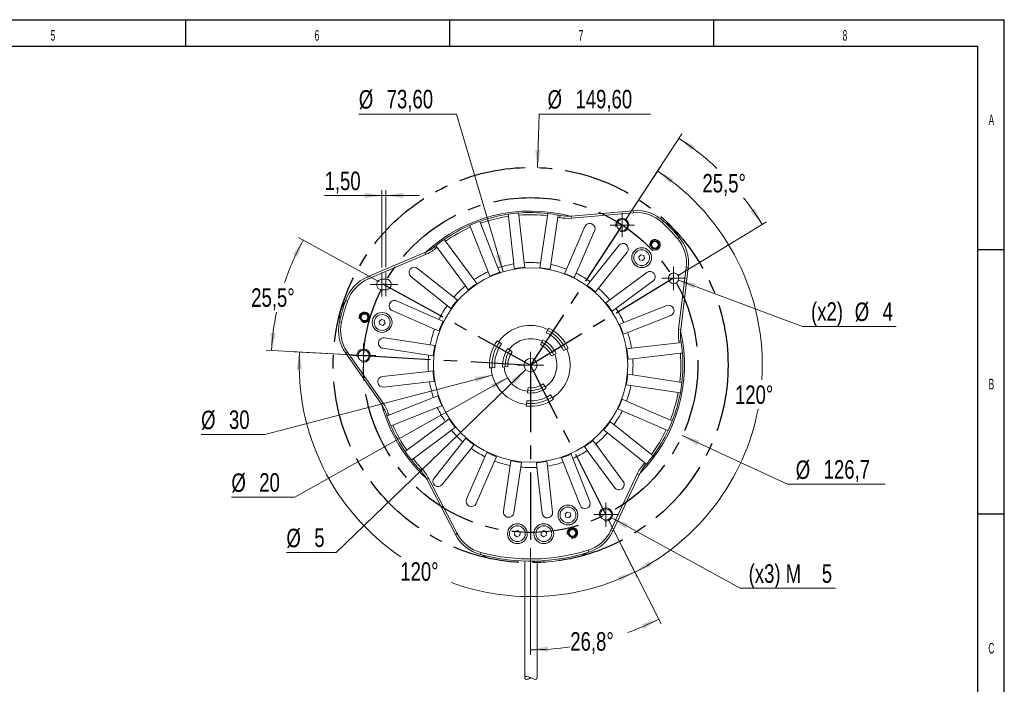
# Model space of a CAD drawing. Header units: millimetres. Extents: x 15 to 415, y 5 to 292.
# Tile 25 of 25: x 229 to 415, y 166 to 292. Entities that reach past the tile are written whole.
import ezdxf

# ---------------------------------------------------------------- set-up
doc = ezdxf.new("R2010")
doc.units = ezdxf.units.MM
doc.linetypes.add('CENTERX2', pattern=[20.32, 12.7, -2.54, 2.54, -2.54])
doc.layers.add('SLD-0', color=179, linetype='Continuous')
doc.styles.add('SLDTEXTSTYLE1', font='TXT', dxfattribs={"width": 0.75})
doc.styles.add('SLDTEXTSTYLE2', font='TXT', dxfattribs={"width": 0.589474})
doc.dimstyles.new('SLDDIMSTYLE0', dxfattribs={"dimtxt": 3.5, "dimasz": 3.302, "dimexe": 0, "dimexo": 0.0625, "dimgap": 0.875, "dimtad": 0, "dimtih": 1, "dimtoh": 1, "dimdec": 4, "dimlfac": 2, "dimzin": 12, "dimdsep": 46, "dimtxsty": 'SLDTEXTSTYLE1', "dimsah": 1, "dimcen": 0.09, "dimazin": 3, "dimtfac": 1, "dimtofl": 0, "dimtmove": 0, "dimatfit": 3, "dimfxl": 0, "dimfrac": 2, "dimtolj": 1, "dimtzin": 12, "dimarcsym": 0})
doc.dimstyles.new('SLDDIMSTYLE2', dxfattribs={"dimtxt": 3.5, "dimasz": 3.302, "dimexe": 0, "dimexo": 0.0625, "dimgap": 0.875, "dimtad": 0, "dimtih": 1, "dimtoh": 1, "dimlfac": 2, "dimrnd": 1e-09, "dimzin": 12, "dimdsep": 46, "dimtxsty": 'SLDTEXTSTYLE1', "dimsah": 1, "dimcen": 0, "dimadec": 0, "dimazin": 3, "dimtfac": 1, "dimtofl": 0, "dimtmove": 0, "dimatfit": 3, "dimfxl": 0, "dimfrac": 2, "dimtolj": 1, "dimtzin": 12, "dimarcsym": 0})
doc.dimstyles.new('SLDDIMSTYLE5', dxfattribs={"dimtxt": 3.5, "dimasz": 3.302, "dimexe": 0, "dimexo": 0.0625, "dimgap": 0.875, "dimtad": 1, "dimlfac": 2, "dimrnd": 1e-09, "dimzin": 12, "dimdsep": 46, "dimtxsty": 'SLDTEXTSTYLE1', "dimsah": 1, "dimcen": 0.09, "dimadec": 0, "dimazin": 3, "dimtfac": 1, "dimtmove": 0, "dimatfit": 0, "dimfxl": 0, "dimfrac": 2, "dimtolj": 1, "dimtzin": 12, "dimarcsym": 0})
doc.dimstyles.new('SLDDIMSTYLE6', dxfattribs={"dimtxt": 3.5, "dimasz": 3.302, "dimexe": 0, "dimexo": 0.0625, "dimgap": 0.875, "dimtad": 0, "dimtih": 1, "dimtoh": 1, "dimdec": 1, "dimlfac": 2, "dimrnd": 1e-09, "dimzin": 12, "dimdsep": 46, "dimtxsty": 'SLDTEXTSTYLE1', "dimsah": 1, "dimcen": 0, "dimadec": 0, "dimazin": 3, "dimtfac": 1, "dimtdec": 1, "dimtofl": 0, "dimtmove": 0, "dimatfit": 3, "dimfxl": 0, "dimfrac": 2, "dimtolj": 1, "dimtzin": 12, "dimarcsym": 0})
doc.dimstyles.new('SLDDIMSTYLE7', dxfattribs={"dimtxt": 3.5, "dimasz": 3.302, "dimexe": 0, "dimexo": 0.0625, "dimgap": 0.875, "dimtad": 0, "dimtih": 1, "dimtoh": 1, "dimdec": 4, "dimlfac": 2, "dimzin": 12, "dimdsep": 46, "dimtxsty": 'SLDTEXTSTYLE1', "dimsah": 1, "dimcen": 0.09, "dimadec": 1, "dimazin": 3, "dimtfac": 1, "dimtdec": 1, "dimtofl": 0, "dimtmove": 0, "dimatfit": 3, "dimfxl": 0, "dimfrac": 2, "dimtolj": 1, "dimtzin": 12, "dimarcsym": 0})
doc.dimstyles.new('SLDDIMSTYLE8', dxfattribs={"dimtxt": 3.5, "dimasz": 3.302, "dimexe": 0, "dimexo": 0.0625, "dimgap": 0.875, "dimtad": 0, "dimtih": 1, "dimtoh": 1, "dimdec": 4, "dimlfac": 2, "dimzin": 12, "dimdsep": 46, "dimtxsty": 'SLDTEXTSTYLE1', "dimsah": 1, "dimcen": 0.09, "dimadec": 1, "dimazin": 3, "dimtfac": 1, "dimtdec": 1, "dimtofl": 0, "dimtmove": 0, "dimatfit": 3, "dimfxl": 0, "dimfrac": 2, "dimtolj": 1, "dimtzin": 12, "dimarcsym": 0})
doc.dimstyles.new('SLDDIMSTYLE9', dxfattribs={"dimtxt": 3.5, "dimasz": 3.302, "dimexe": 0, "dimexo": 0.0625, "dimgap": 0.875, "dimtad": 0, "dimtih": 1, "dimtoh": 1, "dimlfac": 2, "dimrnd": 1e-09, "dimzin": 12, "dimdsep": 46, "dimtxsty": 'SLDTEXTSTYLE1', "dimsah": 1, "dimcen": 0, "dimadec": 0, "dimazin": 3, "dimtfac": 1, "dimtofl": 0, "dimtmove": 0, "dimatfit": 3, "dimfxl": 0, "dimfrac": 2, "dimtolj": 1, "dimtzin": 12, "dimarcsym": 0})

# ---------------------------------------------------------------- blocks, each defined once
blk = doc.blocks.new('_D_6')
at = {"color": 7, "linetype": 'Continuous', "lineweight": 0}
for p, q in [((326.65, 264.24), (327, 274.37)), ((327, 274.37), (348.09, 274.37))]:
    blk.add_line(p, q, dxfattribs=at)
blk.add_solid([(326.65, 264.24), (327.27, 267.53), (326.25, 267.56)], dxfattribs=at)
at = {"color": 7, "linetype": 'Continuous', "lineweight": 0, "char_height": 3.5, "attachment_point": 1, "style": 'SLDTEXTSTYLE1'}
for s, insert in [('%%c', (328.58, 278.89)), ('149,60', (333.86, 278.94))]:
    blk.add_mtext(s, dxfattribs=dict(at, insert=insert))
blk = doc.blocks.new('_D_7')
at = {"color": 7, "linetype": 'Continuous', "lineweight": 0}
for p, q in [((354.1, 213.53), (373.99, 204.3)), ((373.99, 204.3), (392.49, 204.3))]:
    blk.add_line(p, q, dxfattribs=at)
blk.add_solid([(354.1, 213.53), (356.88, 211.68), (357.31, 212.6)], dxfattribs=at)
at = {"color": 7, "linetype": 'Continuous', "lineweight": 0, "char_height": 3.5, "attachment_point": 1, "style": 'SLDTEXTSTYLE1'}
for s, insert in [('%%c', (375.58, 208.81)), ('126,7', (380.86, 208.87))]:
    blk.add_mtext(s, dxfattribs=dict(at, insert=insert))
blk = doc.blocks.new('_D_8')
at = {"color": 7, "linetype": 'Continuous', "lineweight": 0}
for p, q in [((297.21, 245.35), (297.21, 259.95)), ((297.96, 245.37), (297.96, 259.95)), ((297.21, 258.95), (286.34, 258.95)), ((297.21, 258.95), (297.96, 258.95)), ((297.96, 258.95), (304.31, 258.95))]:
    blk.add_line(p, q, dxfattribs=at)
for points in [[(297.21, 258.95), (293.91, 259.46), (293.91, 258.44)], [(297.96, 258.95), (301.27, 258.44), (301.27, 259.46)]]:
    blk.add_solid(points, dxfattribs=at)
at = {"color": 7, "linetype": 'Continuous', "lineweight": 0, "insert": (286.34, 263.46), "char_height": 3.5, "attachment_point": 1, "style": 'SLDTEXTSTYLE1'}
blk.add_mtext('1,50', dxfattribs=at)
blk = doc.blocks.new('_D_9')
at = {"color": 7, "linetype": 'Continuous', "lineweight": 0}
for p, q in [((296.71, 242.59), (281.41, 250.99)), ((292.73, 228.71), (275.3, 229.69))]:
    blk.add_line(p, q, dxfattribs=at)
for start, end in [(151.2348, 161.5385), (168.2528, 176.7652)]:
    blk.add_arc((325.36, 226.86), 49.14, start, end, dxfattribs=at)
for points in [[(282.28, 250.51), (280.34, 247.79), (281.25, 247.34)], [(276.3, 229.64), (277.1, 232.88), (276.09, 232.97)]]:
    blk.add_solid(points, dxfattribs=at)
at = {"color": 7, "linetype": 'Continuous', "lineweight": 0, "insert": (272.45, 241.38), "char_height": 3.5, "attachment_point": 1, "style": 'SLDTEXTSTYLE1'}
blk.add_mtext('25,5°', dxfattribs=at)
blk = doc.blocks.new('_D_10')
at = {"color": 7, "linetype": 'Continuous', "lineweight": 0}
for p, q in [((292.73, 228.71), (280.61, 229.39)), ((340.08, 197.69), (345.55, 186.84))]:
    blk.add_line(p, q, dxfattribs=at)
for start, end in [(176.7652, 235.8864), (249.9061, 296.7652)]:
    blk.add_arc((325.36, 226.86), 43.82, start, end, dxfattribs=at)
for points in [[(281.61, 229.34), (281.04, 226.05), (282.05, 226.03)], [(345.09, 187.74), (341.88, 186.82), (342.3, 185.9)]]:
    blk.add_solid(points, dxfattribs=at)
at = {"color": 7, "linetype": 'Continuous', "lineweight": 0, "insert": (300.68, 189.54), "char_height": 3.5, "attachment_point": 1, "style": 'SLDTEXTSTYLE1'}
blk.add_mtext('120°', dxfattribs=at)
blk = doc.blocks.new('_D_11')
at = {"color": 7, "linetype": 'Continuous', "lineweight": 0}
for p, q in [((343.27, 254.2), (349.96, 264.4)), ((340.08, 197.69), (345.57, 186.79))]:
    blk.add_line(p, q, dxfattribs=at)
for start, end in [(356.33, 56.7652), (296.7652, 349.01)]:
    blk.add_arc((325.36, 226.86), 43.88, start, end, dxfattribs=at)
for points in [[(349.41, 263.57), (351.81, 261.24), (352.39, 262.07)], [(345.12, 187.69), (348.26, 188.84), (347.76, 189.73)]]:
    blk.add_solid(points, dxfattribs=at)
at = {"color": 7, "linetype": 'Continuous', "lineweight": 0, "insert": (364.07, 223.01), "char_height": 3.5, "attachment_point": 1, "style": 'SLDTEXTSTYLE1'}
blk.add_mtext('120°', dxfattribs=at)
blk = doc.blocks.new('_D_12')
at = {"color": 7, "linetype": 'Continuous', "lineweight": 0}
for p, q in [((311.34, 274.37), (292.83, 274.37)), ((320.15, 244.51), (311.34, 274.37))]:
    blk.add_line(p, q, dxfattribs=at)
blk.add_solid([(320.15, 244.51), (319.7, 247.82), (318.73, 247.54)], dxfattribs=at)
at = {"color": 7, "linetype": 'Continuous', "lineweight": 0, "char_height": 3.5, "attachment_point": 1, "style": 'SLDTEXTSTYLE1'}
for s, insert in [('%%c', (292.83, 278.89)), ('73,60', (298.11, 278.94))]:
    blk.add_mtext(s, dxfattribs=dict(at, insert=insert))
blk = doc.blocks.new('_D_13')
at = {"color": 7, "linetype": 'Continuous', "lineweight": 0}
for p, q in [((340.08, 197.69), (350.07, 177.88)), ((325.36, 192.2), (325.36, 172))]:
    blk.add_line(p, q, dxfattribs=at)
for start, end in [(290.014, 296.7652), (270, 278.0222)]:
    blk.add_arc((325.36, 226.86), 53.87, start, end, dxfattribs=at)
for points in [[(349.62, 178.77), (346.41, 177.84), (346.84, 176.91)], [(325.36, 173), (328.68, 172.59), (328.64, 173.61)]]:
    blk.add_solid(points, dxfattribs=at)
at = {"color": 7, "linetype": 'Continuous', "lineweight": 0, "insert": (332.88, 176.32), "char_height": 3.5, "attachment_point": 1, "style": 'SLDTEXTSTYLE1'}
blk.add_mtext('26,8°', dxfattribs=at)
blk = doc.blocks.new('_D_14')
at = {"color": 7, "linetype": 'Continuous', "lineweight": 0}
for p, q in [((343.27, 254.2), (354.02, 270.6)), ((353.3, 243.81), (370.07, 253.98))]:
    blk.add_line(p, q, dxfattribs=at)
for start, end in [(46.5141, 56.7652), (31.2348, 38.1131)]:
    blk.add_arc((325.36, 226.86), 51.29, start, end, dxfattribs=at)
for points in [[(353.47, 269.77), (355.88, 267.45), (356.46, 268.28)], [(369.22, 253.46), (367.84, 256.51), (366.99, 255.95)]]:
    blk.add_solid(points, dxfattribs=at)
at = {"color": 7, "linetype": 'Continuous', "lineweight": 0, "insert": (357.91, 263.03), "char_height": 3.5, "attachment_point": 1, "style": 'SLDTEXTSTYLE1'}
blk.add_mtext('25,5°', dxfattribs=at)
blk = doc.blocks.new('_D_15')
at = {"color": 7, "linetype": 'Continuous', "lineweight": 0}
for p, q in [((353.38, 242.94), (376.89, 234.18)), ((376.89, 234.18), (394.61, 234.18))]:
    blk.add_line(p, q, dxfattribs=at)
blk.add_solid([(353.38, 242.94), (356.3, 241.31), (356.66, 242.27)], dxfattribs=at)
at = {"color": 7, "linetype": 'Continuous', "lineweight": 0, "char_height": 3.5, "attachment_point": 1, "style": 'SLDTEXTSTYLE1'}
for s, insert in [('(x2)', (378.48, 238.75)), ('%%c', (386.75, 238.7)), ('4', (392.03, 238.75))]:
    blk.add_mtext(s, dxfattribs=dict(at, insert=insert))
blk = doc.blocks.new('_D_16')
at = {"color": 7, "linetype": 'Continuous', "lineweight": 0}
for p, q in [((318.1, 224.97), (275, 213.72)), ((275, 213.72), (262.96, 213.72))]:
    blk.add_line(p, q, dxfattribs=at)
blk.add_solid([(318.1, 224.97), (314.78, 224.63), (315.04, 223.64)], dxfattribs=at)
at = {"color": 7, "linetype": 'Continuous', "lineweight": 0, "char_height": 3.5, "attachment_point": 1, "style": 'SLDTEXTSTYLE1'}
for s, insert in [('%%c', (262.96, 218.23)), ('30', (268.24, 218.28))]:
    blk.add_mtext(s, dxfattribs=dict(at, insert=insert))
blk = doc.blocks.new('_D_17')
at = {"color": 7, "linetype": 'Continuous', "lineweight": 0}
for p, q in [((321, 224.42), (280.73, 201.85)), ((280.73, 201.85), (268.7, 201.85))]:
    blk.add_line(p, q, dxfattribs=at)
blk.add_solid([(321, 224.42), (317.87, 223.25), (318.37, 222.36)], dxfattribs=at)
at = {"color": 7, "linetype": 'Continuous', "lineweight": 0, "char_height": 3.5, "attachment_point": 1, "style": 'SLDTEXTSTYLE1'}
for s, insert in [('%%c', (268.7, 206.36)), ('20', (273.97, 206.41))]:
    blk.add_mtext(s, dxfattribs=dict(at, insert=insert))
blk = doc.blocks.new('_D_18')
at = {"color": 7, "linetype": 'Continuous', "lineweight": 0}
for p, q in [((324.46, 226), (288.57, 191.37)), ((288.57, 191.37), (279.12, 191.37))]:
    blk.add_line(p, q, dxfattribs=at)
blk.add_solid([(324.46, 226), (321.73, 224.07), (322.44, 223.34)], dxfattribs=at)
at = {"color": 7, "linetype": 'Continuous', "lineweight": 0, "char_height": 3.5, "attachment_point": 1, "style": 'SLDTEXTSTYLE1'}
for s, insert in [('%%c', (279.12, 195.89)), ('5', (284.4, 195.94))]:
    blk.add_mtext(s, dxfattribs=dict(at, insert=insert))
blk = doc.blocks.new('_D_19')
at = {"color": 7, "linetype": 'Continuous', "lineweight": 0}
for p, q in [((340.72, 197.98), (365.07, 184.64)), ((365.07, 184.64), (383.09, 184.64))]:
    blk.add_line(p, q, dxfattribs=at)
blk.add_solid([(340.72, 197.98), (343.37, 195.95), (343.86, 196.84)], dxfattribs=at)
at = {"color": 7, "linetype": 'Continuous', "lineweight": 0, "char_height": 3.5, "attachment_point": 1, "style": 'SLDTEXTSTYLE1'}
for s, insert in [('(x3) M', (366.66, 189.15)), ('5', (380.51, 189.15))]:
    blk.add_mtext(s, dxfattribs=dict(at, insert=insert))
blk = doc.blocks.new('SW_CENTERMARKSYMBOL_11')
at = {"color": 0, "linetype": 'Continuous', "lineweight": 0}
for p, q in [((0, 1.25), (0, 2.25)), ((-1.25, 0), (-2.25, 0)), ((0, 0), (-1.25, 0)), ((0, 0), (0, 1.25)), ((0, 0), (0, -1.25)), ((0, 0), (1.25, 0)), ((1.25, 0), (2.25, 0)), ((0, -1.25), (0, -2.25))]:
    blk.add_line(p, q, dxfattribs=at)
blk = doc.blocks.new('SW_CENTERMARKSYMBOL_12')
at = {"color": 0, "linetype": 'Continuous', "lineweight": 0}
for p, q in [((0, 1.25), (0, 2.25)), ((-1.25, 0), (-2.25, 0)), ((0, 0), (-1.25, 0)), ((0, 0), (0, 1.25)), ((0, 0), (0, -1.25)), ((0, 0), (1.25, 0)), ((1.25, 0), (2.25, 0)), ((0, -1.25), (0, -2.25))]:
    blk.add_line(p, q, dxfattribs=at)
blk = doc.blocks.new('SW_CENTERMARKSYMBOL_13')
at = {"color": 0, "linetype": 'Continuous', "lineweight": 0}
for p, q in [((0, 1.25), (0, 2.3)), ((-1.25, 0), (-2.3, 0)), ((0, 0), (-1.25, 0)), ((0, 0), (0, 1.25)), ((0, 0), (0, -1.25)), ((0, 0), (1.25, 0)), ((1.25, 0), (2.3, 0)), ((0, -1.25), (0, -2.3))]:
    blk.add_line(p, q, dxfattribs=at)
blk = doc.blocks.new('SW_CENTERMARKSYMBOL_14')
at = {"color": 0, "linetype": 'Continuous', "lineweight": 0}
for p, q in [((0, 1.25), (0, 2.3)), ((-1.25, 0), (-2.3, 0)), ((0, 0), (-1.25, 0)), ((0, 0), (0, 1.25)), ((0, 0), (0, -1.25)), ((0, 0), (1.25, 0)), ((1.25, 0), (2.3, 0)), ((0, -1.25), (0, -2.3))]:
    blk.add_line(p, q, dxfattribs=at)
blk = doc.blocks.new('SW_CENTERMARKSYMBOL_15')
at = {"color": 0, "linetype": 'Continuous', "lineweight": 0}
for p, q in [((0, 1.25), (0, 2.25)), ((-1.25, 0), (-2.25, 0)), ((0, 0), (-1.25, 0)), ((0, 0), (0, 1.25)), ((0, 0), (0, -1.25)), ((0, 0), (1.25, 0)), ((1.25, 0), (2.25, 0)), ((0, -1.25), (0, -2.25))]:
    blk.add_line(p, q, dxfattribs=at)
blk = doc.blocks.new('SW_CENTERMARKSYMBOL_16')
at = {"color": 0, "linetype": 'Continuous', "lineweight": 0}
for p, q in [((0, 1.25), (0, 2.3)), ((-1.25, 0), (-2.3, 0)), ((0, 0), (-1.25, 0)), ((0, 0), (0, 1.25)), ((0, 0), (0, -1.25)), ((0, 0), (1.25, 0)), ((1.25, 0), (2.3, 0)), ((0, -1.25), (0, -2.3))]:
    blk.add_line(p, q, dxfattribs=at)
blk = doc.blocks.new('SW_CENTERMARKSYMBOL_17')
at = {"color": 0, "linetype": 'Continuous', "lineweight": 0}
for p, q in [((0, 1.25), (0, 2.5)), ((-1.25, 0), (-2.5, 0)), ((0, 0), (-1.25, 0)), ((0, 0), (0, 1.25)), ((0, 0), (0, -1.25)), ((0, 0), (1.25, 0)), ((1.25, 0), (2.5, 0)), ((0, -1.25), (0, -2.5))]:
    blk.add_line(p, q, dxfattribs=at)

msp = doc.modelspace()

# ---------------------------------------------------------------- linework, layer by layer
at = {"color": 7, "linetype": 'Continuous', "lineweight": 15}
for p, q in [((323.134284, 255.227574), (323.088975, 255.625245)), ((328.632076, 255.52849), (328.572916, 255.132643)), ((333.06398, 255.05285), (344.790936, 256.078826)), ((344.825798, 255.680348), (333.098842, 254.654372)), ((344.790936, 256.078826), (344.825798, 255.680348)), ((315.869254, 253.685243), (315.722564, 254.057637)), ((319.189099, 245.257325), (315.869254, 253.685243)), ((321.101831, 255.398839), (321.14714, 255.001168)), ((321.14714, 255.001168), (322.172558, 246.001185)), ((324.159702, 246.227592), (323.134284, 255.227574)), ((328.572916, 255.132643), (327.234028, 246.173929)), ((329.212059, 245.87831), (330.550948, 254.837024)), ((330.550948, 254.837024), (330.610108, 255.232871)), ((330.955506, 255.166761), (330.877916, 254.774358)), ((333.06398, 255.05285), (333.098842, 254.654372)), ((350.533772, 254.116482), (350.26235, 253.822663)), ((313.861729, 253.324635), (314.008419, 252.952241)), ((314.008419, 252.952241), (317.328264, 244.524323)), ((335.656236, 253.05377), (332.167741, 245.030782)), ((334.001861, 244.233284), (337.490356, 252.256272)), ((309.250959, 250.315137), (309.012885, 250.636876)), ((314.638989, 243.033633), (309.250959, 250.315137)), ((353.169977, 250.811727), (353.47309, 251.07273)), ((294.487091, 243.536669), (305.323045, 248.136259)), ((305.323045, 248.136259), (305.479338, 247.768057)), ((307.13124, 249.226704), (307.383969, 248.916659)), ((307.405171, 249.447231), (307.643245, 249.125492)), ((307.643245, 249.125492), (313.031275, 241.843987)), ((342.083603, 249.496371), (336.637474, 242.649648)), ((338.20269, 241.404619), (343.64882, 248.251342)), ((305.479338, 247.768057), (294.643384, 243.168467)), ((324.261727, 245.332128), (324.159702, 246.227592)), ((327.234028, 246.173929), (327.100814, 245.282572)), ((346.260369, 247.743677), (345.845058, 247.342615)), ((345.845058, 247.342615), (345.984731, 246.782415)), ((345.984731, 246.782415), (346.539716, 246.623276)), ((346.815353, 247.584537), (346.260369, 247.743677)), ((346.539716, 246.623276), (346.955027, 247.024337)), ((346.955027, 247.024337), (346.815353, 247.584537)), ((310.819453, 239.708056), (303.97273, 245.154185)), ((317.328264, 244.524323), (317.658575, 243.685778)), ((319.519411, 244.41878), (319.189099, 245.257325)), ((322.172558, 246.001185), (322.274584, 245.105722)), ((329.078845, 244.986953), (329.212059, 245.87831)), ((332.167741, 245.030782), (331.808366, 244.204276)), ((347.371241, 244.396662), (340.338622, 239.192797)), ((353.402182, 233.629648), (354.836798, 245.313655)), ((355.233816, 245.264907), (353.799201, 233.5809)), ((354.836798, 245.313655), (355.233816, 245.264907)), ((294.487091, 243.536669), (294.643384, 243.168467)), ((297.191897, 243.101706), (297.941723, 243.117868)), ((302.727701, 243.588969), (309.574424, 238.14284)), ((315.175076, 242.309152), (314.638989, 243.033633)), ((333.642486, 243.406778), (334.001861, 244.233284)), ((336.637474, 242.649648), (336.076429, 241.944317)), ((341.528267, 237.585083), (348.560886, 242.788948)), ((297.984821, 241.118332), (297.234995, 241.102171)), ((313.031275, 241.843987), (313.567363, 241.119506)), ((337.641645, 240.699288), (338.20269, 241.404619)), ((290.337732, 239.107924), (290.715324, 238.975922)), ((307.990788, 235.507227), (299.9678, 238.995722)), ((311.524784, 239.147011), (310.819453, 239.708056)), ((340.338622, 239.192797), (339.61414, 238.656709)), ((299.170301, 237.161601), (307.19329, 233.673107)), ((309.574424, 238.14284), (310.279755, 237.581794)), ((340.803786, 237.048995), (341.528267, 237.585083)), ((351.158805, 238.102179), (343.018957, 234.895808)), ((289.171424, 235.040524), (289.56159, 234.952375)), ((297.102775, 235.487312), (296.687464, 235.086251)), ((296.687464, 235.086251), (296.827137, 234.52605)), ((297.657759, 235.328173), (297.102775, 235.487312)), ((297.797433, 234.767972), (297.657759, 235.328173)), ((308.817294, 235.147852), (307.990788, 235.507227)), ((343.751959, 233.034973), (351.891807, 236.241344)), ((296.827137, 234.52605), (297.382122, 234.366911)), ((297.382122, 234.366911), (297.797433, 234.767972)), ((307.19329, 233.673107), (308.019796, 233.313732)), ((328.340277, 232.976518), (328.559462, 233.425915)), ((328.559462, 233.425915), (328.778648, 233.875312)), ((343.018957, 234.895808), (342.180412, 234.565496)), ((353.402182, 233.629648), (353.799201, 233.5809)), ((306.345762, 230.717425), (297.693261, 232.01055)), ((319.049021, 231.449444), (319.453529, 231.155551)), ((327.463535, 231.17893), (327.68272, 231.628327)), ((342.913414, 232.704661), (343.751959, 233.034973)), ((353.444586, 231.405888), (353.839457, 231.469736)), ((297.397642, 230.032518), (306.050143, 228.739394)), ((307.237119, 230.584211), (306.345762, 230.717425)), ((319.453529, 231.155551), (319.858038, 230.861659)), ((321.071563, 229.979981), (321.476071, 229.686088)), ((321.476071, 229.686088), (321.88058, 229.392195)), ((327.244349, 230.729533), (327.463535, 231.17893)), ((332.028235, 229.833896), (331.571462, 229.630528)), ((332.485008, 230.037265), (332.028235, 229.833896)), ((344.495819, 230.051513), (343.600356, 229.949488)), ((353.495802, 231.076932), (344.495819, 230.051513)), ((353.893473, 231.122241), (353.495802, 231.076932)), ((290.343403, 229.08591), (290.671063, 229.31534)), ((297.095402, 219.443055), (290.343403, 229.08591)), ((290.671063, 229.31534), (297.423063, 219.672486)), ((306.050143, 228.739394), (306.9415, 228.606179)), ((329.744371, 228.817055), (329.287599, 228.613686)), ((330.201144, 229.020423), (329.744371, 228.817055)), ((343.826763, 227.962345), (344.722226, 228.06437)), ((344.722226, 228.06437), (353.722208, 229.089788)), ((353.722208, 229.089788), (354.11988, 229.135097)), ((305.99648, 225.665068), (297.304121, 224.674699)), ((306.891943, 225.767093), (305.99648, 225.665068)), ((318.077136, 226.355497), (317.578353, 226.320618)), ((318.575918, 226.390375), (318.077136, 226.355497)), ((320.571046, 226.529888), (320.072264, 226.49501)), ((321.069828, 226.564766), (320.571046, 226.529888)), ((306.222887, 223.677924), (307.11835, 223.779949)), ((344.668563, 224.990044), (343.777206, 225.123258)), ((353.627277, 223.651155), (344.668563, 224.990044)), ((297.530528, 222.687555), (306.222887, 223.677924)), ((324.805352, 221.593753), (324.857616, 222.091014)), ((324.857616, 222.091014), (324.909881, 222.588275)), ((327.763883, 223.299857), (328.043479, 222.885338)), ((328.043479, 222.885338), (328.323075, 222.47082)), ((343.481587, 223.145227), (344.372944, 223.012012)), ((344.372944, 223.012012), (353.331658, 221.673124)), ((354.023124, 223.591996), (353.627277, 223.651155)), ((306.966747, 220.694465), (298.538829, 217.37462)), ((307.805292, 221.024776), (306.966747, 220.694465)), ((324.596295, 219.604709), (324.64856, 220.10197)), ((329.161865, 221.227263), (329.441461, 220.812745)), ((329.441461, 220.812745), (329.721058, 220.398226)), ((343.525416, 220.056331), (342.69891, 220.415706)), ((351.832339, 216.444378), (343.525416, 220.056331)), ((353.331658, 221.673124), (353.727506, 221.613964)), ((297.095402, 219.443055), (297.423063, 219.672486)), ((299.271831, 215.513785), (307.699749, 218.83363)), ((307.699749, 218.83363), (308.538294, 219.163941)), ((324.544031, 219.107448), (324.596295, 219.604709)), ((341.901412, 218.581586), (342.727918, 218.222211)), ((342.727918, 218.222211), (351.034841, 214.610258)), ((298.050989, 217.560108), (298.429615, 217.689115)), ((298.538829, 217.37462), (298.166435, 217.22793)), ((309.91492, 216.680442), (309.190439, 216.144354)), ((352.199387, 216.284781), (351.832339, 216.444378)), ((298.899437, 215.367095), (299.271831, 215.513785)), ((309.190439, 216.144354), (301.908935, 210.756324)), ((303.09858, 209.148611), (310.380085, 214.536641)), ((310.380085, 214.536641), (311.104566, 215.072728)), ((339.193922, 214.582427), (339.899253, 214.021382)), ((341.144282, 215.586598), (340.438952, 216.147643)), ((348.233311, 209.947729), (341.144282, 215.586598)), ((351.034841, 214.610258), (351.401889, 214.450661)), ((313.077061, 213.03015), (312.516016, 212.324819)), ((337.687431, 211.88545), (337.151343, 212.609931)), ((339.899253, 214.021382), (346.988282, 208.382513)), ((301.908935, 210.756324), (301.587196, 210.51825)), ((312.516016, 212.324819), (307.069887, 205.478096)), ((308.635103, 204.233067), (314.081232, 211.07979)), ((314.081232, 211.07979), (314.642277, 211.78512)), ((335.54363, 211.420286), (336.079718, 210.695805)), ((342.891296, 204.852831), (337.687431, 211.88545)), ((302.776841, 208.910537), (303.09858, 209.148611)), ((316.716845, 209.496154), (313.22835, 201.473165)), ((317.07622, 210.32266), (316.716845, 209.496154)), ((318.550965, 208.698656), (318.91034, 209.525162)), ((331.199296, 209.310657), (331.529607, 208.472113)), ((333.390442, 209.205115), (333.060131, 210.04366)), ((336.596814, 201.065267), (333.390442, 209.205115)), ((336.079718, 210.695805), (341.283582, 203.663186)), ((348.546546, 209.698572), (348.233311, 209.947729)), ((304.758478, 207.243137), (304.468835, 206.967263)), ((315.06247, 200.675667), (318.550965, 208.698656)), ((321.506647, 207.851128), (320.213522, 199.198627)), ((321.639861, 208.742484), (321.506647, 207.851128)), ((322.191554, 198.903008), (323.484678, 207.555509)), ((323.484678, 207.555509), (323.617893, 208.446866)), ((326.456979, 208.397309), (326.559004, 207.501846)), ((326.559004, 207.501846), (327.549373, 198.809487)), ((328.546148, 207.728253), (328.444123, 208.623716)), ((329.536517, 199.035894), (328.546148, 207.728253)), ((331.529607, 208.472113), (334.735978, 200.332265)), ((346.770528, 208.130683), (347.071564, 207.867287)), ((346.988282, 208.382513), (347.301516, 208.133355)), ((306.050465, 205.432701), (305.695405, 205.248494)), ((311.116501, 194.799291), (305.695405, 205.248494)), ((306.050465, 205.432701), (311.471561, 194.983498)), ((340.581198, 195.598468), (345.556155, 206.267298)), ((345.918678, 206.098251), (340.943721, 195.429421)), ((345.556155, 206.267298), (345.918678, 206.098251)), ((332.295895, 199.043769), (331.880584, 198.642708)), ((331.880584, 198.642708), (332.020257, 198.082508)), ((332.020257, 198.082508), (332.575242, 197.923368)), ((332.85088, 198.88463), (332.295895, 199.043769)), ((332.575242, 197.923368), (332.990553, 198.32443)), ((332.990553, 198.32443), (332.85088, 198.88463)), ((311.471561, 194.983498), (311.116501, 194.799291)), ((322.381074, 195.275631), (322.340148, 194.699733)), ((322.340148, 194.699733), (322.818426, 194.376341)), ((322.90028, 195.528136), (322.381074, 195.275631)), ((322.818426, 194.376341), (323.337632, 194.628846)), ((323.378559, 195.204744), (322.90028, 195.528136)), ((323.337632, 194.628846), (323.378559, 195.204744)), ((327.381074, 195.275631), (327.340148, 194.699733)), ((327.340148, 194.699733), (327.818426, 194.376341)), ((327.90028, 195.528136), (327.381074, 195.275631)), ((327.818426, 194.376341), (328.337632, 194.628846)), ((328.378559, 195.204744), (327.90028, 195.528136)), ((328.337632, 194.628846), (328.378559, 195.204744)), ((340.581198, 195.598468), (340.943721, 195.429421)), ((315.954393, 191.390267), (315.851886, 191.003625)), ((336.254119, 191.819119), (336.372863, 191.437151)), ((322.859353, 189.548369), (322.859353, 189.849046)), ((324.259353, 189.78103), (324.259353, 167.70931)), ((326.609353, 167.710161), (326.609353, 189.785783)), ((327.859353, 189.849046), (327.859353, 189.548369))]:
    msp.add_line(p, q, dxfattribs=at)
at = {"color": 7, "linetype": 'CENTERX2'}
for p, q in [((342.72245, 253.363212), (325.359353, 226.864719)), ((352.447667, 243.292455), (325.359353, 226.864719)), ((297.963272, 242.1181), (297.213446, 242.101938)), ((297.588359, 242.110019), (325.359353, 226.864719)), ((293.729436, 228.652355), (325.359353, 226.864719)), ((339.626173, 198.578589), (325.359353, 226.864719)), ((325.359353, 226.864719), (325.359353, 193.202239))]:
    msp.add_line(p, q, dxfattribs=at)
at = {"color": 7, "linetype": 'Continuous', "lineweight": 15, "flags": 128}
for points in [[(329.5533, 220.646937), (329.728245, 220.76859), (330.569291, 221.46967)], [(336.021155, 191.329722), (335.26584, 190.881817), (334.407232, 190.575659)], [(326.602382, 167.710161), (326.564119, 167.554772), (326.42937, 167.426245), (326.268354, 167.384976), (326.064734, 167.413887), (325.769816, 167.530195), (325.340772, 167.734987), (324.977299, 167.879589), (324.697734, 167.945037), (324.470407, 167.940625), (324.329864, 167.873752), (324.262893, 167.752312), (324.292028, 167.577847), (324.424069, 167.434815), (324.618129, 167.384641), (324.618129, 167.384641)]]:
    msp.add_lwpolyline(points, dxfattribs=at)
at = {"color": 7, "linetype": 'CENTERX2'}
for radius in [37.4, 31.680393]:
    msp.add_circle((325.359353, 226.864719), radius, dxfattribs=at)
at = {"color": 7, "linetype": 'Continuous', "lineweight": 15}
for centre, radius in [((342.72245, 253.363212), 1.05), ((348.917732, 249.61478), 0.825), ((348.917732, 249.61478), 0.78525), ((348.917732, 249.61478), 0.6282), ((346.400042, 247.183476), 1.875), ((346.400042, 247.183476), 1.5), ((325.359353, 226.864719), 18.4), ((352.447667, 243.292455), 1), ((293.878033, 235.891842), 0.825), ((293.878033, 235.891842), 0.78525), ((293.878033, 235.891842), 0.6282), ((297.242448, 234.927112), 1.875), ((297.242448, 234.927112), 1.5), ((293.729436, 228.652355), 1.05), ((325.359353, 226.864719), 1.25), ((332.435569, 198.483569), 1.875), ((332.435569, 198.483569), 1.5), ((339.626173, 198.578589), 1.05), ((322.859353, 194.952239), 1.875), ((322.859353, 194.952239), 1.5), ((327.859353, 194.952239), 1.875), ((327.859353, 194.952239), 1.5), ((333.282295, 195.087534), 0.825), ((333.282295, 195.087534), 0.78525), ((333.282295, 195.087534), 0.6282)]:
    msp.add_circle(centre, radius, dxfattribs=at)
for centre, radius, start, end in [((325.359353, 226.864719), 29.15, 75.11823163, 132.88176837), ((325.359353, 226.864719), 28.85, 94.51361321, 98.48638679), ((325.359353, 226.864719), 28.85, 83.48638679, 94.51361321), ((325.359353, 226.864719), 28.85, 79.51361321, 83.48638679), ((345.444604, 248.607366), 7.5, 47.26911123, 95), ((345.444604, 248.607366), 7.1, 47.26911123, 95), ((325.359353, 226.864719), 28.85, 109.51361321, 113.48638679), ((325.359353, 226.864719), 28.85, 98.48638679, 109.51361321), ((325.359353, 226.864719), 28.45, 98.51432633, 109.48567367), ((325.359353, 226.864719), 28.45, 83.51432633, 94.48567367), ((325.359353, 226.864719), 28.45, 78.8152004, 79.48567367), ((325.359353, 226.864719), 28.85, 78.8152004, 79.51361321), ((332.410312, 262.524311), 7.9, 258.8152004, 275), ((332.410312, 262.524311), 7.5, 258.8152004, 275), ((336.573296, 252.655021), 1, 66.5, 156.5), ((325.359353, 226.864719), 36.7, 40.73088877, 47.26911123), ((325.359353, 226.864719), 37.1, 40.73088877, 47.26911123), ((348.917732, 249.61478), 4.65, 21.91377557, 66.08622443), ((325.359353, 226.864719), 28.85, 113.48638679, 124.51361321), ((325.359353, 226.864719), 28.45, 113.51432633, 124.48567367), ((336.573296, 252.655021), 1, 336.5, 66.5), ((325.359353, 226.864719), 28.85, 124.51361321, 128.48638679), ((347.78972, 246.178927), 7.1, 353, 40.73088877), ((347.78972, 246.178927), 7.5, 353, 40.73088877), ((302.392562, 255.040045), 7.5, 293, 309.1847996), ((302.392562, 255.040045), 7.9, 293, 309.1847996), ((325.359353, 226.864719), 28.85, 128.48638679, 129.1847996), ((325.359353, 226.864719), 28.45, 128.51432633, 129.1847996), ((342.866211, 248.873856), 1, 51.5, 141.5), ((342.866211, 248.873856), 1, 321.5, 51.5), ((325.359353, 226.864719), 19.4, 84.45470014, 93.54529986), ((303.350216, 244.371577), 1, 141.5, 231.5), ((303.350216, 244.371577), 1, 51.5, 141.5), ((325.359353, 226.864719), 19.4, 114.45470014, 123.54529986), ((325.359353, 226.864719), 18.5, 108.40142066, 114.59857934), ((325.359353, 226.864719), 19.4, 99.45470014, 108.54529986), ((325.359353, 226.864719), 18.5, 93.40142066, 99.59857934), ((325.359353, 226.864719), 18.5, 78.40142066, 84.59857934), ((325.359353, 226.864719), 19.4, 69.45470014, 78.54529986), ((347.966064, 243.592805), 1, 36.5, 126.5), ((297.417575, 236.632883), 7.5, 113, 160.73088877), ((297.417575, 236.632883), 7.1, 113, 160.73088877), ((297.213446, 242.101938), 1, 91.23475996, 271.23475996), ((297.963272, 242.1181), 1, 271.23475996, 91.23475996), ((325.359353, 226.864719), 18.5, 63.40142066, 69.59857934), ((325.359353, 226.864719), 19.4, 54.45470014, 63.54529986), ((347.966064, 243.592805), 1, 306.5, 36.5), ((325.359353, 226.864719), 19.4, 129.45470014, 138.54529986), ((325.359353, 226.864719), 18.5, 123.40142066, 129.59857934), ((325.359353, 226.864719), 18.5, 48.40142066, 54.59857934), ((325.359353, 226.864719), 19.4, 39.45470014, 48.54529986), ((325.359353, 226.864719), 37.1, 160.73088877, 167.26911123), ((293.878033, 235.891842), 4.65, 141.91377557, 186.08622443), ((325.359353, 226.864719), 36.7, 160.73088877, 167.26911123), ((299.569051, 238.078662), 1, 66.5, 156.5), ((325.359353, 226.864719), 18.5, 138.40142066, 144.59857934), ((299.569051, 238.078662), 1, 156.5, 246.5), ((325.359353, 226.864719), 19.4, 144.45470014, 153.54529986), ((325.359353, 226.864719), 18.5, 33.40142066, 39.59857934), ((325.359353, 226.864719), 19.4, 24.45470014, 33.54529986), ((351.525306, 237.171762), 1, 21.5, 111.5), ((351.525306, 237.171762), 1, 291.5, 21.5), ((296.487043, 233.387733), 7.5, 167.26911123, 215), ((325.359353, 226.864719), 18.5, 153.40142066, 159.59857934), ((296.487043, 233.387733), 7.1, 167.26911123, 215), ((325.359353, 226.864719), 19.4, 159.45470014, 168.54529986), ((325.359353, 226.864719), 7.5, 64, 144), ((325.359353, 226.864719), 7.3, 24, 64), ((325.359353, 226.864719), 7.8, 24, 64), ((325.359353, 226.864719), 18.5, 18.40142066, 24.59857934), ((325.359353, 226.864719), 29.15, 315.11823163, 12.88176837), ((361.243297, 232.66688), 7.9, 173, 189.1847996), ((361.243297, 232.66688), 7.5, 173, 189.1847996), ((297.545452, 231.021534), 1, 81.5, 171.5), ((325.359353, 226.864719), 7.8, 144, 184), ((325.359353, 226.864719), 5, 64, 144), ((325.359353, 226.864719), 5.3, 24, 64), ((325.359353, 226.864719), 6.8, 24, 64), ((325.359353, 226.864719), 19.4, 9.45470014, 18.54529986), ((325.359353, 226.864719), 28.45, 8.51432633, 9.1847996), ((325.359353, 226.864719), 28.85, 8.48638679, 9.1847996), ((297.545452, 231.021534), 1, 171.5, 261.5), ((325.359353, 226.864719), 18.5, 168.40142066, 174.59857934), ((325.359353, 226.864719), 7.3, 144, 184), ((325.359353, 226.864719), 6.8, 144, 184), ((325.359353, 226.864719), 5.3, 144, 184), ((325.359353, 226.864719), 4.8, 144, 184), ((325.359353, 226.864719), 4.3, 144, 184), ((325.359353, 226.864719), 4.3, 24, 64), ((325.359353, 226.864719), 4.8, 24, 64), ((325.359353, 226.864719), 7.5, 314, 24), ((325.359353, 226.864719), 18.5, 3.40142066, 9.59857934), ((325.359353, 226.864719), 28.85, 4.51361321, 8.48638679), ((325.359353, 226.864719), 19.4, 174.45470014, 183.54529986), ((325.359353, 226.864719), 5, 304, 24), ((325.359353, 226.864719), 19.4, 354.45470014, 3.54529986), ((325.359353, 226.864719), 28.45, 353.51432633, 4.48567367), ((325.359353, 226.864719), 28.85, 353.48638679, 4.51361321), ((325.359353, 226.864719), 18.5, 183.40142066, 189.59857934), ((325.359353, 226.864719), 7.5, 184, 264), ((325.359353, 226.864719), 5, 184, 224), ((297.417325, 223.681127), 1, 96.5, 186.5), ((325.359353, 226.864719), 18.5, 348.40142066, 354.59857934), ((297.417325, 223.681127), 1, 186.5, 276.5), ((325.359353, 226.864719), 19.4, 189.45470014, 198.54529986), ((325.359353, 226.864719), 5, 224, 264), ((325.359353, 226.864719), 5.3, 264, 304), ((325.359353, 226.864719), 4.8, 264, 304), ((325.359353, 226.864719), 4.3, 264, 304), ((325.359353, 226.864719), 19.4, 339.45470014, 348.54529986), ((325.359353, 226.864719), 28.85, 349.51361321, 353.48638679), ((325.359353, 226.864719), 18.5, 198.40142066, 204.59857934), ((325.359353, 226.864719), 7.8, 264, 304), ((325.359353, 226.864719), 7.3, 264, 304), ((325.359353, 226.864719), 6.8, 264, 304), ((325.359353, 226.864719), 18.5, 333.40142066, 339.59857934), ((325.359353, 226.864719), 28.45, 338.51432633, 349.48567367), ((325.359353, 226.864719), 28.85, 338.48638679, 349.51361321), ((290.951761, 215.141232), 7.5, 18.8152004, 35), ((325.359353, 226.864719), 29.15, 195.11823163, 227.3022681), ((290.951761, 215.141232), 7.9, 18.8152004, 35), ((325.359353, 226.864719), 19.4, 204.45470014, 213.54529986), ((325.359353, 226.864719), 19.4, 324.45470014, 333.54529986), ((325.359353, 226.864719), 28.85, 198.8152004, 199.51361321), ((325.359353, 226.864719), 28.85, 199.51361321, 203.48638679), ((325.359353, 226.864719), 28.45, 198.8152004, 199.48567367), ((325.359353, 226.864719), 18.5, 213.40142066, 219.59857934), ((325.359353, 226.864719), 28.85, 203.48638679, 214.51361321), ((325.359353, 226.864719), 28.45, 203.51432633, 214.48567367), ((325.359353, 226.864719), 19.4, 219.45470014, 228.54529986), ((325.359353, 226.864719), 18.5, 318.40142066, 324.59857934), ((325.359353, 226.864719), 28.45, 323.51432633, 334.48567367), ((325.359353, 226.864719), 28.85, 323.48638679, 334.51361321), ((325.359353, 226.864719), 28.85, 334.51361321, 338.48638679), ((325.359353, 226.864719), 18.5, 228.40142066, 234.59857934), ((325.359353, 226.864719), 18.5, 303.40142066, 309.59857934), ((325.359353, 226.864719), 19.4, 309.45470014, 318.54529986), ((325.359353, 226.864719), 19.4, 234.45470014, 243.54529986), ((325.359353, 226.864719), 28.85, 214.51361321, 218.48638679), ((325.359353, 226.864719), 28.85, 218.48638679, 223.60529933), ((325.359353, 226.864719), 28.45, 218.51432633, 223.60529933), ((325.359353, 226.864719), 18.5, 243.40142066, 249.59857934), ((325.359353, 226.864719), 18.5, 288.40142066, 294.59857934), ((325.359353, 226.864719), 19.4, 294.45470014, 303.54529986), ((325.359353, 226.864719), 28.85, 319.51361321, 323.48638679), ((299.038025, 201.794614), 7.9, 27.42049973, 43.60529933), ((325.359353, 226.864719), 19.4, 249.45470014, 258.54529986), ((325.359353, 226.864719), 18.5, 258.40142066, 264.59857934), ((325.359353, 226.864719), 19.4, 264.45470014, 273.54529986), ((325.359353, 226.864719), 18.5, 273.40142066, 279.59857934), ((325.359353, 226.864719), 19.4, 279.45470014, 288.54529986), ((352.715986, 202.928614), 7.9, 138.8152004, 155), ((352.715986, 202.928614), 7.5, 138.8152004, 155), ((325.359353, 226.864719), 28.45, 318.8152004, 319.48567367), ((325.359353, 226.864719), 28.85, 318.8152004, 319.51361321), ((299.038025, 201.794614), 7.5, 27.42049973, 43.60529933), ((307.852495, 204.855581), 1, 141.5, 231.5), ((307.852495, 204.855581), 1, 231.5, 321.5), ((342.087439, 204.258008), 1, 216.5, 306.5), ((342.087439, 204.258008), 1, 306.5, 36.5), ((314.14541, 201.074416), 1, 156.5, 246.5), ((314.14541, 201.074416), 1, 246.5, 336.5), ((335.666396, 200.698766), 1, 201.5, 291.5), ((335.666396, 200.698766), 1, 291.5, 21.5), ((321.202538, 199.050818), 1, 171.5, 261.5), ((321.202538, 199.050818), 1, 261.5, 351.5), ((328.542945, 198.92269), 1, 186.5, 276.5), ((328.542945, 198.92269), 1, 276.5, 6.5), ((317.773881, 198.253172), 7.5, 207.42049973, 255.1513885), ((317.773881, 198.253172), 7.1, 207.42049973, 255.1513885), ((334.146412, 198.599058), 7.1, 287.26911123, 335), ((334.146412, 198.599058), 7.5, 287.26911123, 335), ((325.359353, 226.864719), 37.1, 255.1513885, 287.26911123), ((325.359353, 226.864719), 36.7, 255.1513885, 287.26911123), ((318.78553, 194.781275), 4.65, 236.3342753, 258.42049973), ((325.359353, 226.864719), 37.4, 258.42049973, 266.16721029), ((325.359353, 226.864719), 37.4, 273.83278971, 284)]:
    msp.add_arc(centre, radius, start, end, dxfattribs=at)
at = {"color": 7, "linetype": 'Continuous', "lineweight": 0}
for centre, radius in [((342.72245, 253.363212), 1.25), ((348.917732, 249.61478), 1), ((293.878033, 235.891842), 1), ((293.729436, 228.652355), 1.25), ((339.626173, 198.578589), 1.25), ((333.282295, 195.087534), 1)]:
    msp.add_arc(centre, radius, 255, 195, dxfattribs=at)
at = {"color": 7, "linetype": 'Continuous', "lineweight": 15}
msp.add_open_spline([(324.618129, 167.384641), (324.701553, 167.396346), (324.887617, 167.422452), (325.170389, 167.565621), (325.362503, 167.655654), (325.435403, 167.689817)], degree=3, knots=[0, 0, 0, 0, 0.33526327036, 0.74775705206, 1, 1, 1, 1], dxfattribs=at)
at = {"layer": 'SLD-0', "color": 179, "linetype": 'Continuous'}
for p, q in [((15.078844, 292.21478), (415.078844, 292.21478)), ((260.078844, 287.21478), (260.078844, 292.21478)), ((310.078844, 287.21478), (310.078844, 292.21478)), ((360.078844, 287.21478), (360.078844, 292.21478)), ((415.078844, 5.21478), (415.078844, 292.21478)), ((20.078844, 287.21478), (410.078844, 287.21478)), ((410.078844, 10.21478), (410.078844, 287.21478)), ((410.078844, 248.71478), (415.078844, 248.71478)), ((410.078844, 198.71478), (415.078844, 198.71478))]:
    msp.add_line(p, q, dxfattribs=at)

# ---------------------------------------------------------------- block references
at = {"color": 7, "linetype": 'Continuous', "lineweight": 0}
for name, p in [('SW_CENTERMARKSYMBOL_14', (342.72245, 253.363212)), ('SW_CENTERMARKSYMBOL_12', (297.213446, 242.101938)), ('SW_CENTERMARKSYMBOL_11', (297.963272, 242.1181)), ('SW_CENTERMARKSYMBOL_15', (352.447667, 243.292455)), ('SW_CENTERMARKSYMBOL_13', (293.729436, 228.652355)), ('SW_CENTERMARKSYMBOL_17', (325.359353, 226.864719)), ('SW_CENTERMARKSYMBOL_16', (339.626173, 198.578589))]:
    msp.add_blockref(name, p, dxfattribs=at)

# ---------------------------------------------------------------- texts
at = {"layer": 'SLD-0', "char_height": 2, "attachment_point": 2, "style": 'SLDTEXTSTYLE2'}
for s, insert in [('5', (234.897399, 290.242742)), ('6', (284.897399, 290.242742)), ('7', (334.897399, 290.242742)), ('8', (384.897399, 290.242742)), ('A', (412.628936, 274.270617)), ('B', (412.628936, 224.270617)), ('C', (412.628936, 174.270617))]:
    msp.add_mtext(s, dxfattribs=dict(at, insert=insert))

# ---------------------------------------------------------------- dimensions: what is measured, and where the dimension line sits
at = {"color": 7, "linetype": 'Continuous', "lineweight": 0}
for p1, p2, dimstyle, picture, middle in [((330.568243, 209.217411), (320.150464, 244.512027), 'SLDDIMSTYLE2', '_D_12', (301.290819, 277.178621)), ((324.070891, 189.48692), (326.647815, 264.242518), 'SLDDIMSTYLE2', '_D_6', (338.335577, 277.178621)), ((296.621299, 240.197817), (354.097408, 213.531621), 'SLDDIMSTYLE6', '_D_7', (384.034756, 207.107591)), ((332.616128, 228.759242), (318.102578, 224.970195), 'SLDDIMSTYLE2', '_D_16', (268.183875, 216.521422)), ((329.720727, 229.309798), (320.997979, 224.419639), 'SLDDIMSTYLE2', '_D_17', (273.920527, 204.651295)), ((326.258906, 227.73265), (324.4598, 225.996787), 'SLDDIMSTYLE2', '_D_18', (283.055221, 194.178278))]:
    dim = msp.add_diameter_dim_2p(p1=p1, p2=p2, dimstyle=dimstyle, dxfattribs=at)
    dim.commit()
    dim.dimension.update_dxf_attribs({"geometry": picture, "text_midpoint": middle, "dimtype": 163})
for base, line1, line2, dimstyle, picture, middle in [((367.541489, 256.044643), ((352.447667, 243.292455), (325.359353, 226.864719)), ((342.72245, 253.363212), (325.359353, 226.864719)), 'SLDDIMSTYLE8', '_D_14', (363.372049, 261.300682)), ((360.350545, 200.389202), ((339.626173, 198.578589), (325.359353, 226.864719)), ((342.72245, 253.363212), (325.359353, 226.864719)), 'SLDDIMSTYLE0', '_D_11', (368.880891, 221.27792)), ((280.335203, 246.547786), ((297.588359, 242.110019), (325.359353, 226.864719)), ((293.729436, 228.652355), (325.359353, 226.864719)), 'SLDDIMSTYLE7', '_D_9', (277.912469, 239.647146)), ((286.0806, 207.429938), ((293.729436, 228.652355), (325.359353, 226.864719)), ((339.626173, 198.578589), (325.359353, 226.864719)), 'SLDDIMSTYLE0', '_D_10', (305.490704, 187.803639)), ((329.12718, 173.131634), ((339.626173, 198.578589), (325.359353, 226.864719)), ((325.359353, 226.864719), (325.359353, 193.202239)), 'SLDDIMSTYLE8', '_D_13', (338.335577, 174.586056))]:
    dim = msp.add_angular_dim_2l(base=base, line1=line1, line2=line2, dimstyle=dimstyle, dxfattribs=at)
    dim.commit()
    dim.dimension.update_dxf_attribs({"geometry": picture, "text_midpoint": middle, "dimtype": 162})
dim = msp.add_linear_dim(base=(297.963272, 258.947572), p1=(297.213446, 244.351938), p2=(297.963272, 244.3681), dimstyle='SLDDIMSTYLE5', dxfattribs=at)
dim.commit()
dim.dimension.update_dxf_attribs({"geometry": '_D_8', "text_midpoint": (290.8643, 258.947572), "dimtype": 160})
dim = msp.add_diameter_dim_2p(p1=(351.510592, 243.641583), p2=(353.384742, 242.943326), text='(x2)<>', dimstyle='SLDDIMSTYLE2', dxfattribs=at)
dim.commit()
dim.dimension.update_dxf_attribs({"geometry": '_D_15', "text_midpoint": (386.547032, 236.989701), "dimtype": 163})
dim = msp.add_diameter_dim_2p(p1=(338.529983, 199.179312), p2=(340.722363, 197.977867), text='(x3) M<>', dimstyle='SLDDIMSTYLE9', override={"dimpost": '<>'}, dxfattribs=at)
dim.commit()
dim.dimension.update_dxf_attribs({"geometry": '_D_19', "text_midpoint": (374.875414, 187.413141), "dimtype": 163})

doc.saveas('drawing.dxf')
